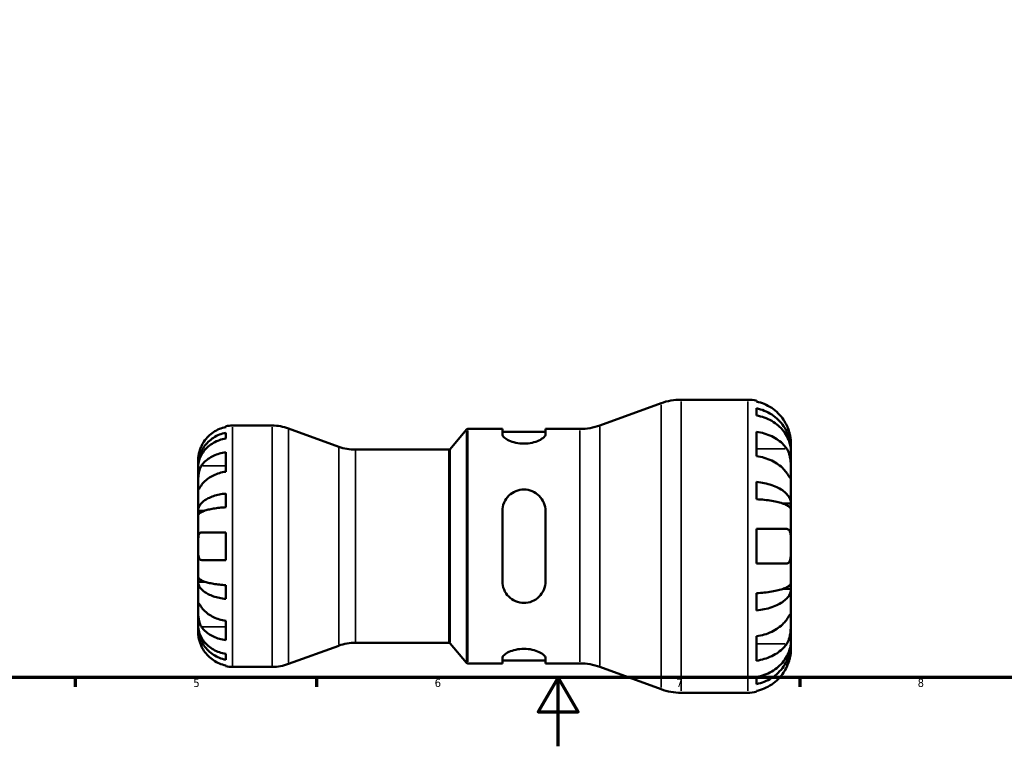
# Model space of a CAD drawing. Header units: millimetres. Extents: x 0 to 903, y -173 to 594.
# Tile 3 of 8: x 264 to 550, y 0 to 211. Entities that reach past the tile are written whole.
import ezdxf

# ---------------------------------------------------------------- set-up
doc = ezdxf.new("R2010")
doc.units = ezdxf.units.MM
for name, color, linetype, lineweight in [('Border (ANSI)', 7, 'Continuous', 70), ('Visible (ANSI)', 7, 'Continuous', 50), ('Visible Narrow (ANSI)', 7, 'Continuous', 35)]:
    doc.layers.add(name, color=color, linetype=linetype, lineweight=lineweight)
doc.styles.add('Note Text (ANSI)', font='tahoma.ttf')

# ---------------------------------------------------------------- blocks, each defined once
blk = doc.blocks.new('Borders Default Border')
at = {"layer": 'Border (ANSI)'}
for p, q in [((280.33, 20), (280.33, 17.2)), ((350.42, 20), (350.42, 17.2)), ((490.58, 20), (490.58, 17.2))]:
    blk.add_line(p, q, dxfattribs=at)
at = {"layer": 'Border (ANSI)', "flags": 128}
for points in [[(20, 20), (20, 574), (821, 574), (821, 20), (20, 20)], [(420.5, 0), (420.5, 20), (414.73, 10), (426.27, 10), (420.5, 20)]]:
    blk.add_lwpolyline(points, dxfattribs=at)
at = {"layer": 'Border (ANSI)', "color": 5, "true_color": 0x0000ff, "char_height": 2.4, "attachment_point": 7, "style": 'Note Text (ANSI)'}
for s, insert in [('5', (314.67, 17.15)), ('6', (384.69, 17.15)), ('7', (454.8, 17.2)), ('8', (524.84, 17.15))]:
    blk.add_mtext(s, dxfattribs=dict(at, insert=insert))

msp = doc.modelspace()

# ---------------------------------------------------------------- linework, layer by layer
at = {"layer": 'Visible (ANSI)'}
for p, q in [((456.17, 100.53), (475.53, 100.53)), ((478.03, 100.28), (478.03, 99.98)), ((432.64, 93.05), (450.36, 99.5)), ((478.03, 98.02), (478.03, 95.94)), ((324.03, 92.6), (324.03, 92.83)), ((326.03, 93.03), (337.51, 93.03)), ((356.89, 86.87), (342.29, 92.18)), ((389.18, 86.21), (393.92, 91.85)), ((394.3, 92.03), (404.31, 92.03)), ((404.31, 92.03), (404.31, 90.46)), ((416.81, 92.03), (426.82, 92.03)), ((416.81, 90.46), (416.81, 92.03)), ((324.03, 89.29), (324.03, 90.95)), ((404.31, 91.18), (416.81, 91.18)), ((478.03, 91.23), (478.03, 84.16)), ((361.67, 86.03), (388.8, 86.03)), ((488.03, 86.11), (488, 86.11)), ((488.03, 86.11), (488.03, 88.03)), ((488.03, 85.35), (488.03, 86.11)), ((316.03, 81.42), (316.03, 83.03)), ((324.03, 79.64), (324.03, 85.3)), ((488.03, 79.24), (488.03, 85.35)), ((316.03, 80.81), (316.03, 81.42)), ((316.03, 81.42), (316.06, 81.42)), ((316.03, 75.71), (316.03, 80.81)), ((488.03, 70.43), (488.03, 79.24)), ((316.03, 68.33), (316.03, 75.71)), ((478.03, 76.67), (478.03, 71.66)), ((324.03, 69.32), (324.03, 73.32)), ((488.03, 70.43), (485.65, 70.43)), ((488.03, 68.58), (488.03, 70.43)), ((488.03, 58.03), (488.03, 68.58)), ((316.03, 66.85), (316.03, 68.33)), ((316.03, 68.33), (317.94, 68.33)), ((316.03, 58.03), (316.03, 66.85)), ((404.31, 68.23), (404.31, 47.83)), ((416.81, 47.83), (416.81, 68.23)), ((478.03, 63.03), (478.03, 53.03)), ((478.03, 63.03), (486.83, 63.03)), ((316.99, 62.03), (324.03, 62.03)), ((324.03, 54.03), (324.03, 62.03)), ((316.03, 49.21), (316.03, 58.03)), ((488.03, 47.48), (488.03, 58.03)), ((324.03, 54.03), (316.99, 54.03)), ((486.83, 53.03), (478.03, 53.03)), ((316.03, 47.73), (316.03, 49.21)), ((316.03, 40.35), (316.03, 47.73)), ((316.03, 47.73), (317.94, 47.73)), ((324.03, 42.73), (324.03, 46.74)), ((488.03, 45.63), (488.03, 47.48)), ((478.03, 44.4), (478.03, 39.39)), ((488.03, 45.63), (485.65, 45.63)), ((488.03, 36.82), (488.03, 45.63)), ((316.03, 35.25), (316.03, 40.35)), ((316.03, 34.64), (316.03, 35.25)), ((316.03, 33.03), (316.03, 34.64)), ((316.03, 34.64), (316.06, 34.64)), ((324.03, 30.76), (324.03, 36.41)), ((488.03, 30.71), (488.03, 36.82)), ((478.03, 31.9), (478.03, 24.83)), ((356.89, 29.18), (342.29, 23.87)), ((361.67, 30.03), (388.8, 30.03)), ((389.18, 29.85), (393.92, 24.21)), ((488.03, 29.95), (488, 29.95)), ((488.03, 29.95), (488.03, 30.71)), ((488.03, 28.03), (488.03, 29.95)), ((324.03, 25.11), (324.03, 26.77)), ((324.03, 23.23), (324.03, 23.46)), ((326.03, 23.03), (337.51, 23.03)), ((394.3, 24.03), (404.31, 24.03)), ((404.31, 25.59), (404.31, 24.03)), ((404.31, 24.88), (416.81, 24.88)), ((416.81, 24.03), (416.81, 25.59)), ((416.81, 24.03), (426.82, 24.03)), ((432.64, 23), (450.36, 16.55)), ((478.03, 20.12), (478.03, 18.04)), ((456.17, 15.53), (475.53, 15.53)), ((478.03, 16.08), (478.03, 15.78))]:
    msp.add_line(p, q, dxfattribs=at)
for centre, radius, start, end in [((456.17, 83.53), 17, 90, 110), ((475.53, 88.03), 12.5, 78.463, 90), ((326.03, 83.03), 10, 90, 101.537), ((337.51, 79.03), 14, 70, 90), ((394.3, 91.53), 0.5, 90, 140), ((426.82, 109.03), 17, 270, 290), ((361.67, 100.03), 14, 250, 270), ((388.8, 86.53), 0.5, 270, 320), ((361.67, 16.03), 14, 90, 110), ((388.8, 29.53), 0.5, 40, 90), ((326.03, 33.03), 10, 258.463, 270), ((337.51, 37.03), 14, 270, 290), ((394.3, 24.53), 0.5, 220, 270), ((426.82, 7.03), 17, 70, 90), ((456.17, 32.53), 17, 250, 270), ((475.53, 28.03), 12.5, 270, 281.537)]:
    msp.add_arc(centre, radius, start, end, dxfattribs=at)
for points, knots in [([(486.83, 93.03), (486.57, 93.57), (486.26, 94.13), (485.45, 95.36), (484.9, 96.01), (483.81, 97.11), (483.16, 97.65), (481.76, 98.59), (481.02, 98.99), (479.61, 99.57), (478.83, 99.82), (478.03, 99.98)], [6.135047, 6.135047, 6.135047, 6.135047, 6.308473, 6.308473, 6.54145, 6.54145, 6.773023, 6.773023, 7.004596, 7.004596, 7.228936, 7.228936, 7.228936, 7.228936]), ([(478.03, 98.02), (478.84, 97.86), (479.62, 97.62), (481.02, 97.05), (481.77, 96.67), (483.17, 95.77), (483.82, 95.24), (484.91, 94.18), (485.45, 93.55), (486.39, 92.19), (486.78, 91.47), (487.38, 90.08), (487.63, 89.29), (487.96, 87.68), (488.03, 86.86), (488.03, 86.11)], [0.237148, 0.237148, 0.237148, 0.237148, 0.462275, 0.462275, 0.693746, 0.693746, 0.925216, 0.925216, 1.157252, 1.157252, 1.389287, 1.389287, 1.622188, 1.622188, 1.855089, 1.855089, 1.855089, 1.855089]), ([(488.03, 85.35), (488.03, 86.02), (487.96, 86.75), (487.63, 88.18), (487.38, 88.88), (486.78, 90.11), (486.39, 90.76), (485.45, 91.97), (484.91, 92.53), (483.82, 93.47), (483.17, 93.94), (481.77, 94.75), (481.02, 95.09), (479.62, 95.59), (478.84, 95.8), (478.03, 95.94)], [5.574057, 5.574057, 5.574057, 5.574057, 5.806958, 5.806958, 6.039859, 6.039859, 6.271894, 6.271894, 6.503929, 6.503929, 6.7354, 6.7354, 6.96687, 6.96687, 7.191998, 7.191998, 7.191998, 7.191998]), ([(324.03, 92.6), (323.39, 92.46), (322.77, 92.27), (321.65, 91.8), (321.05, 91.49), (319.93, 90.73), (319.41, 90.3), (318.54, 89.42), (318.1, 88.9), (317.45, 87.91), (317.2, 87.47), (316.99, 87.03)], [0.1897242, 0.1897242, 0.1897242, 0.1897242, 0.3692652, 0.3692652, 0.5545201, 0.5545201, 0.7397751, 0.7397751, 0.9260791, 0.9260791, 1.0656804, 1.0656804, 1.0656804, 1.0656804]), ([(488.03, 88.03), (488.03, 88.03), (488.03, 88.08), (488.03, 88.29), (488.03, 88.45), (487.99, 88.98), (487.95, 89.4), (487.79, 90.23), (487.71, 90.6), (487.51, 91.29), (487.42, 91.58), (487.19, 92.2), (487.06, 92.51), (486.89, 92.89), (486.86, 92.96), (486.83, 93.03)], [-3.4720969, -3.4720969, -3.4720969, -3.4720969, -3.3496805, -3.3496805, -3.2160965, -3.2160965, -3.0223179, -3.0223179, -2.8891193, -2.8891193, -2.7895608, -2.7895608, -2.6865769, -2.6865769, -2.6629429, -2.6629429, -2.6629429, -2.6629429]), ([(316.03, 81.42), (316.03, 82.02), (316.09, 82.68), (316.36, 83.96), (316.56, 84.59), (317.03, 85.7), (317.35, 86.28), (318.09, 87.37), (318.53, 87.87), (319.4, 88.72), (319.92, 89.14), (321.04, 89.87), (321.64, 90.17), (322.76, 90.63), (323.39, 90.82), (324.03, 90.95)], [4.459382, 4.459382, 4.459382, 4.459382, 4.645545, 4.645545, 4.831709, 4.831709, 5.017166, 5.017166, 5.202624, 5.202624, 5.387999, 5.387999, 5.573375, 5.573375, 5.75384, 5.75384, 5.75384, 5.75384]), ([(324.03, 89.29), (323.39, 89.17), (322.77, 89), (321.64, 88.6), (321.04, 88.33), (319.92, 87.68), (319.4, 87.31), (318.53, 86.56), (318.1, 86.11), (317.35, 85.14), (317.03, 84.62), (316.56, 83.63), (316.36, 83.07), (316.09, 81.93), (316.03, 81.34), (316.03, 80.81)], [0.189718, 0.189718, 0.189718, 0.189718, 0.369803, 0.369803, 0.554984, 0.554984, 0.740165, 0.740165, 0.925816, 0.925816, 1.111467, 1.111467, 1.297825, 1.297825, 1.484183, 1.484183, 1.484183, 1.484183]), ([(416.81, 90.46), (416.81, 90.21), (416.65, 89.9), (415.99, 89.28), (415.49, 88.96), (414.38, 88.44), (413.69, 88.2), (412.18, 87.87), (411.35, 87.78), (409.77, 87.78), (408.94, 87.87), (407.43, 88.2), (406.75, 88.44), (405.63, 88.96), (405.14, 89.28), (404.48, 89.9), (404.31, 90.21), (404.31, 90.46)], [0.954736, 0.954736, 0.954736, 0.954736, 1.209122, 1.209122, 1.463507, 1.463507, 1.699978, 1.699978, 1.936448, 1.936448, 2.172919, 2.172919, 2.40939, 2.40939, 2.663775, 2.663775, 2.91816, 2.91816, 2.91816, 2.91816]), ([(478.03, 91.23), (478.83, 91.11), (479.61, 90.94), (481.02, 90.52), (481.76, 90.25), (483.16, 89.58), (483.81, 89.2), (484.9, 88.42), (485.45, 87.96), (486.26, 87.09), (486.57, 86.7), (486.83, 86.31)], [0.237156, 0.237156, 0.237156, 0.237156, 0.461497, 0.461497, 0.693069, 0.693069, 0.924642, 0.924642, 1.157619, 1.157619, 1.331045, 1.331045, 1.331045, 1.331045]), ([(316.99, 87.03), (316.9, 86.83), (316.81, 86.63), (316.66, 86.24), (316.59, 86.05), (316.45, 85.64), (316.38, 85.41), (316.22, 84.81), (316.16, 84.45), (316.07, 83.8), (316.05, 83.53), (316.03, 83.13), (316.03, 83.03), (316.03, 83.03)], [-0.6479836, -0.6479836, -0.6479836, -0.6479836, -0.5812922, -0.5812922, -0.5195743, -0.5195743, -0.4431699, -0.4431699, -0.3085364, -0.3085364, -0.1588124, -0.1588124, 0, 0, 0, 0]), ([(486.83, 86.31), (486.9, 86.2), (486.98, 86.08), (487.18, 85.7), (487.3, 85.44), (487.52, 84.84), (487.62, 84.52), (487.8, 83.7), (487.88, 83.21), (487.99, 82.08), (488.02, 81.46), (488.04, 80.26), (488.03, 79.71), (488.03, 79.24)], [-0.805496, -0.805496, -0.805496, -0.805496, -0.7518334, -0.7518334, -0.6481158, -0.6481158, -0.5394234, -0.5394234, -0.3872333, -0.3872333, -0.1983436, -0.1983436, 0, 0, 0, 0]), ([(316.99, 81.36), (317.2, 81.67), (317.45, 81.99), (318.1, 82.69), (318.54, 83.06), (319.41, 83.68), (319.93, 83.98), (321.05, 84.51), (321.65, 84.74), (322.77, 85.07), (323.39, 85.21), (324.03, 85.3)], [4.9026438, 4.9026438, 4.9026438, 4.9026438, 5.0422451, 5.0422451, 5.2285491, 5.2285491, 5.4138041, 5.4138041, 5.599059, 5.599059, 5.7785999, 5.7785999, 5.7785999, 5.7785999]), ([(486.83, 79.24), (486.57, 79.63), (486.26, 80.02), (485.45, 80.89), (484.9, 81.35), (483.81, 82.13), (483.16, 82.51), (481.76, 83.17), (481.02, 83.45), (479.61, 83.87), (478.83, 84.04), (478.03, 84.16)], [6.135047, 6.135047, 6.135047, 6.135047, 6.308473, 6.308473, 6.54145, 6.54145, 6.773023, 6.773023, 7.004596, 7.004596, 7.228937, 7.228937, 7.228937, 7.228937]), ([(316.03, 75.71), (316.03, 75.92), (316.03, 76.15), (316.04, 76.67), (316.04, 76.95), (316.06, 77.66), (316.08, 78.09), (316.16, 78.94), (316.23, 79.34), (316.38, 79.99), (316.46, 80.24), (316.64, 80.71), (316.74, 80.93), (316.89, 81.21), (316.94, 81.29), (316.99, 81.36)], [0, 0, 0, 0, 0.0888491, 0.0888491, 0.1837965, 0.1837965, 0.314197, 0.314197, 0.4378467, 0.4378467, 0.5241128, 0.5241128, 0.6076526, 0.6076526, 0.6434969, 0.6434969, 0.6434969, 0.6434969]), ([(324.03, 79.64), (323.39, 79.55), (322.76, 79.41), (321.64, 79.08), (321.04, 78.85), (319.92, 78.32), (319.4, 78.01), (318.53, 77.39), (318.09, 77.02), (317.44, 76.33), (317.2, 76.01), (316.99, 75.71)], [0.1897409, 0.1897409, 0.1897409, 0.1897409, 0.3701287, 0.3701287, 0.5558196, 0.5558196, 0.7415105, 0.7415105, 0.927384, 0.927384, 1.0656761, 1.0656761, 1.0656761, 1.0656761]), ([(488.03, 79.24), (488.03, 78.98), (488.03, 78.75), (488.03, 78.35), (488.03, 78.18), (488.01, 77.87), (487.98, 77.78), (487.87, 77.77), (487.8, 77.85), (487.6, 78.1), (487.51, 78.23), (487.29, 78.56), (487.16, 78.74), (486.96, 79.04), (486.9, 79.14), (486.83, 79.24)], [0, 0, 0, 0, 0.1100131, 0.1100131, 0.2275687, 0.2275687, 0.3904126, 0.3904126, 0.544591, 0.544591, 0.6521966, 0.6521966, 0.7565069, 0.7565069, 0.8045492, 0.8045492, 0.8045492, 0.8045492]), ([(316.99, 75.71), (316.94, 75.62), (316.88, 75.53), (316.72, 75.29), (316.62, 75.14), (316.44, 74.89), (316.37, 74.78), (316.22, 74.59), (316.16, 74.53), (316.07, 74.54), (316.05, 74.64), (316.03, 75.04), (316.03, 75.33), (316.03, 75.71)], [-0.644345, -0.644345, -0.644345, -0.644345, -0.6030859, -0.6030859, -0.5200799, -0.5200799, -0.4327391, -0.4327391, -0.3100066, -0.3100066, -0.15869, -0.15869, 0, 0, 0, 0]), ([(404.31, 68.23), (404.31, 69.04), (404.48, 69.89), (405.14, 71.45), (405.63, 72.16), (406.75, 73.24), (407.43, 73.7), (408.94, 74.32), (409.77, 74.48), (410.56, 74.48), (411.37, 74.48), (412.22, 74.31), (413.75, 73.67), (414.44, 73.19), (415.54, 72.09), (416.02, 71.39), (416.65, 69.86), (416.81, 69.02), (416.81, 68.23)], [-0.981712, -0.981712, -0.981712, -0.981712, -0.727327, -0.727327, -0.472941, -0.472941, -0.236471, -0.236471, 0, 0, 0, 0.24162, 0.24162, 0.483241, 0.483241, 0.732507, 0.732507, 0.981774, 0.981774, 0.981774, 0.981774]), ([(478.03, 76.67), (478.84, 76.58), (479.62, 76.46), (481.02, 76.16), (481.77, 75.96), (483.17, 75.49), (483.82, 75.21), (484.91, 74.66), (485.45, 74.33), (486.39, 73.62), (486.78, 73.23), (487.38, 72.51), (487.63, 72.09), (487.96, 71.25), (488.03, 70.82), (488.03, 70.43)], [0.237148, 0.237148, 0.237148, 0.237148, 0.462275, 0.462275, 0.693746, 0.693746, 0.925216, 0.925216, 1.157252, 1.157252, 1.389287, 1.389287, 1.622188, 1.622188, 1.855089, 1.855089, 1.855089, 1.855089]), ([(316.03, 68.33), (316.03, 68.65), (316.09, 68.99), (316.36, 69.66), (316.56, 69.99), (317.03, 70.58), (317.35, 70.88), (318.1, 71.45), (318.53, 71.72), (319.4, 72.16), (319.92, 72.38), (321.04, 72.76), (321.64, 72.92), (322.77, 73.16), (323.39, 73.26), (324.03, 73.32)], [4.459382, 4.459382, 4.459382, 4.459382, 4.64574, 4.64574, 4.832098, 4.832098, 5.017749, 5.017749, 5.2034, 5.2034, 5.388581, 5.388581, 5.573762, 5.573762, 5.753847, 5.753847, 5.753847, 5.753847]), ([(488.03, 68.58), (488.03, 68.77), (487.96, 68.99), (487.63, 69.4), (487.38, 69.61), (486.78, 69.96), (486.39, 70.15), (485.45, 70.5), (484.91, 70.67), (483.82, 70.94), (483.17, 71.08), (481.77, 71.31), (481.02, 71.41), (479.62, 71.55), (478.84, 71.62), (478.03, 71.66)], [5.574057, 5.574057, 5.574057, 5.574057, 5.806958, 5.806958, 6.039859, 6.039859, 6.271894, 6.271894, 6.503929, 6.503929, 6.7354, 6.7354, 6.96687, 6.96687, 7.191998, 7.191998, 7.191998, 7.191998]), ([(324.03, 69.32), (323.39, 69.28), (322.77, 69.23), (321.64, 69.12), (321.04, 69.04), (319.92, 68.85), (319.4, 68.74), (318.53, 68.52), (318.1, 68.39), (317.35, 68.11), (317.03, 67.96), (316.56, 67.67), (316.36, 67.51), (316.09, 67.18), (316.03, 67.01), (316.03, 66.85)], [0.189718, 0.189718, 0.189718, 0.189718, 0.369803, 0.369803, 0.554984, 0.554984, 0.740165, 0.740165, 0.925816, 0.925816, 1.111467, 1.111467, 1.297825, 1.297825, 1.484183, 1.484183, 1.484183, 1.484183]), ([(486.83, 63.03), (486.92, 63.03), (487, 63.02), (487.2, 62.96), (487.32, 62.9), (487.52, 62.71), (487.62, 62.58), (487.8, 62.18), (487.88, 61.87), (487.99, 61.06), (488.02, 60.53), (488.04, 59.34), (488.03, 58.69), (488.03, 58.03)], [-0.8003045, -0.8003045, -0.8003045, -0.8003045, -0.7390275, -0.7390275, -0.6431406, -0.6431406, -0.5387994, -0.5387994, -0.3855788, -0.3855788, -0.198052, -0.198052, 0, 0, 0, 0]), ([(316.03, 58.03), (316.03, 58.37), (316.03, 58.7), (316.04, 59.39), (316.04, 59.73), (316.07, 60.5), (316.11, 60.89), (316.24, 61.41), (316.31, 61.58), (316.47, 61.81), (316.54, 61.88), (316.72, 61.99), (316.83, 62.02), (316.96, 62.03), (316.97, 62.03), (316.99, 62.03)], [-2.7780414, -2.7780414, -2.7780414, -2.7780414, -2.6767215, -2.6767215, -2.5655813, -2.5655813, -2.4096011, -2.4096011, -2.3051939, -2.3051939, -2.2261755, -2.2261755, -2.1445049, -2.1445049, -2.1308178, -2.1308178, -2.1308178, -2.1308178]), ([(316.99, 54.03), (316.92, 54.03), (316.86, 54.04), (316.7, 54.08), (316.61, 54.13), (316.44, 54.28), (316.37, 54.38), (316.22, 54.7), (316.16, 54.95), (316.07, 55.6), (316.05, 56.03), (316.03, 56.98), (316.03, 57.5), (316.03, 58.03)], [-0.6400853, -0.6400853, -0.6400853, -0.6400853, -0.5922218, -0.5922218, -0.5159504, -0.5159504, -0.4323561, -0.4323561, -0.3086303, -0.3086303, -0.1584496, -0.1584496, 0, 0, 0, 0]), ([(488.03, 58.03), (488.03, 57.62), (488.03, 57.21), (488.03, 56.39), (488.03, 55.97), (487.99, 55.02), (487.95, 54.53), (487.79, 53.86), (487.71, 53.63), (487.51, 53.33), (487.42, 53.23), (487.19, 53.09), (487.06, 53.05), (486.89, 53.03), (486.86, 53.03), (486.83, 53.03)], [-3.4720969, -3.4720969, -3.4720969, -3.4720969, -3.3496805, -3.3496805, -3.2160965, -3.2160965, -3.0223179, -3.0223179, -2.8891193, -2.8891193, -2.7895608, -2.7895608, -2.6865769, -2.6865769, -2.6629429, -2.6629429, -2.6629429, -2.6629429]), ([(316.03, 49.21), (316.03, 49.05), (316.09, 48.88), (316.36, 48.55), (316.56, 48.38), (317.03, 48.1), (317.35, 47.95), (318.1, 47.67), (318.53, 47.54), (319.4, 47.32), (319.92, 47.21), (321.04, 47.02), (321.64, 46.94), (322.77, 46.82), (323.39, 46.78), (324.03, 46.74)], [4.459382, 4.459382, 4.459382, 4.459382, 4.64574, 4.64574, 4.832098, 4.832098, 5.017749, 5.017749, 5.2034, 5.2034, 5.388581, 5.388581, 5.573762, 5.573762, 5.753847, 5.753847, 5.753847, 5.753847]), ([(324.03, 42.73), (323.39, 42.8), (322.77, 42.9), (321.64, 43.14), (321.04, 43.3), (319.92, 43.68), (319.4, 43.9), (318.53, 44.34), (318.1, 44.61), (317.35, 45.18), (317.03, 45.48), (316.56, 46.06), (316.36, 46.39), (316.09, 47.07), (316.03, 47.41), (316.03, 47.73)], [0.189718, 0.189718, 0.189718, 0.189718, 0.369803, 0.369803, 0.554984, 0.554984, 0.740165, 0.740165, 0.925816, 0.925816, 1.111467, 1.111467, 1.297825, 1.297825, 1.484183, 1.484183, 1.484183, 1.484183]), ([(416.81, 47.83), (416.81, 47.02), (416.65, 46.17), (415.99, 44.61), (415.49, 43.9), (414.38, 42.82), (413.69, 42.36), (412.18, 41.74), (411.35, 41.58), (409.76, 41.58), (408.91, 41.74), (407.37, 42.39), (406.68, 42.87), (405.59, 43.97), (405.11, 44.67), (404.47, 46.2), (404.31, 47.04), (404.31, 47.83)], [0.954736, 0.954736, 0.954736, 0.954736, 1.209122, 1.209122, 1.463507, 1.463507, 1.699978, 1.699978, 1.936448, 1.936448, 2.178069, 2.178069, 2.419689, 2.419689, 2.668955, 2.668955, 2.918222, 2.918222, 2.918222, 2.918222]), ([(478.03, 44.4), (478.84, 44.44), (479.62, 44.5), (481.02, 44.65), (481.77, 44.75), (483.17, 44.98), (483.82, 45.12), (484.91, 45.39), (485.45, 45.55), (486.39, 45.91), (486.78, 46.09), (487.38, 46.45), (487.63, 46.66), (487.96, 47.07), (488.03, 47.28), (488.03, 47.48)], [0.237148, 0.237148, 0.237148, 0.237148, 0.462275, 0.462275, 0.693746, 0.693746, 0.925216, 0.925216, 1.157252, 1.157252, 1.389287, 1.389287, 1.622188, 1.622188, 1.855089, 1.855089, 1.855089, 1.855089]), ([(488.03, 45.63), (488.03, 45.24), (487.96, 44.81), (487.63, 43.96), (487.38, 43.55), (486.78, 42.82), (486.39, 42.44), (485.45, 41.73), (484.91, 41.4), (483.82, 40.84), (483.17, 40.57), (481.77, 40.09), (481.02, 39.89), (479.62, 39.6), (478.84, 39.47), (478.03, 39.39)], [5.574057, 5.574057, 5.574057, 5.574057, 5.806958, 5.806958, 6.039859, 6.039859, 6.271894, 6.271894, 6.503929, 6.503929, 6.7354, 6.7354, 6.96687, 6.96687, 7.191998, 7.191998, 7.191998, 7.191998]), ([(316.03, 40.35), (316.03, 40.56), (316.03, 40.75), (316.04, 41.07), (316.04, 41.21), (316.06, 41.45), (316.08, 41.52), (316.16, 41.52), (316.23, 41.46), (316.38, 41.26), (316.46, 41.15), (316.64, 40.89), (316.74, 40.74), (316.89, 40.5), (316.94, 40.43), (316.99, 40.35)], [0, 0, 0, 0, 0.0888491, 0.0888491, 0.1837965, 0.1837965, 0.314197, 0.314197, 0.4378467, 0.4378467, 0.5241128, 0.5241128, 0.6076526, 0.6076526, 0.6434969, 0.6434969, 0.6434969, 0.6434969]), ([(316.99, 34.69), (316.94, 34.78), (316.88, 34.88), (316.72, 35.17), (316.62, 35.38), (316.44, 35.86), (316.37, 36.12), (316.22, 36.77), (316.16, 37.17), (316.07, 38.08), (316.05, 38.58), (316.03, 39.53), (316.03, 39.98), (316.03, 40.35)], [-0.644345, -0.644345, -0.644345, -0.644345, -0.6030859, -0.6030859, -0.5200799, -0.5200799, -0.4327391, -0.4327391, -0.3100066, -0.3100066, -0.15869, -0.15869, 0, 0, 0, 0]), ([(316.99, 40.35), (317.2, 40.04), (317.44, 39.73), (318.09, 39.04), (318.53, 38.67), (319.4, 38.05), (319.92, 37.74), (321.04, 37.2), (321.64, 36.98), (322.76, 36.65), (323.39, 36.51), (324.03, 36.41)], [4.90265, 4.90265, 4.90265, 4.90265, 5.0409421, 5.0409421, 5.2268156, 5.2268156, 5.4125065, 5.4125065, 5.5981974, 5.5981974, 5.7785851, 5.7785851, 5.7785851, 5.7785851]), ([(486.83, 36.82), (486.9, 36.93), (486.98, 37.04), (487.18, 37.35), (487.3, 37.53), (487.52, 37.85), (487.62, 37.98), (487.8, 38.22), (487.88, 38.29), (487.99, 38.27), (488.02, 38.14), (488.04, 37.65), (488.03, 37.28), (488.03, 36.82)], [-0.805496, -0.805496, -0.805496, -0.805496, -0.7518334, -0.7518334, -0.6481158, -0.6481158, -0.5394234, -0.5394234, -0.3872333, -0.3872333, -0.1983436, -0.1983436, 0, 0, 0, 0]), ([(316.03, 35.25), (316.03, 34.72), (316.09, 34.13), (316.36, 32.99), (316.56, 32.43), (317.03, 31.44), (317.35, 30.92), (318.09, 29.96), (318.53, 29.51), (319.4, 28.75), (319.92, 28.38), (321.04, 27.73), (321.64, 27.46), (322.76, 27.06), (323.39, 26.89), (324.03, 26.77)], [4.459383, 4.459383, 4.459383, 4.459383, 4.645546, 4.645546, 4.831709, 4.831709, 5.017166, 5.017166, 5.202624, 5.202624, 5.388, 5.388, 5.573375, 5.573375, 5.75384, 5.75384, 5.75384, 5.75384]), ([(324.03, 25.11), (323.39, 25.24), (322.77, 25.43), (321.64, 25.88), (321.04, 26.19), (319.92, 26.91), (319.4, 27.33), (318.53, 28.18), (318.1, 28.68), (317.35, 29.77), (317.03, 30.35), (316.56, 31.46), (316.36, 32.09), (316.09, 33.38), (316.03, 34.04), (316.03, 34.64)], [0.189718, 0.189718, 0.189718, 0.189718, 0.369803, 0.369803, 0.554984, 0.554984, 0.740165, 0.740165, 0.925816, 0.925816, 1.111467, 1.111467, 1.297825, 1.297825, 1.484183, 1.484183, 1.484183, 1.484183]), ([(324.03, 30.76), (323.39, 30.85), (322.77, 30.99), (321.65, 31.32), (321.05, 31.54), (319.93, 32.07), (319.41, 32.38), (318.54, 33), (318.1, 33.37), (317.45, 34.07), (317.2, 34.38), (316.99, 34.69)], [0.1897242, 0.1897242, 0.1897242, 0.1897242, 0.3692652, 0.3692652, 0.5545201, 0.5545201, 0.7397751, 0.7397751, 0.9260791, 0.9260791, 1.0656804, 1.0656804, 1.0656804, 1.0656804]), ([(478.03, 31.9), (478.83, 32.02), (479.61, 32.19), (481.02, 32.6), (481.76, 32.88), (483.16, 33.55), (483.81, 33.93), (484.9, 34.71), (485.45, 35.17), (486.26, 36.04), (486.57, 36.43), (486.83, 36.82)], [0.237156, 0.237156, 0.237156, 0.237156, 0.461497, 0.461497, 0.693069, 0.693069, 0.924642, 0.924642, 1.157619, 1.157619, 1.331045, 1.331045, 1.331045, 1.331045]), ([(488.03, 36.82), (488.03, 36.56), (488.03, 36.27), (488.03, 35.63), (488.03, 35.27), (488.01, 34.39), (487.98, 33.85), (487.87, 32.8), (487.8, 32.3), (487.6, 31.49), (487.51, 31.17), (487.29, 30.58), (487.16, 30.31), (486.96, 29.95), (486.9, 29.85), (486.83, 29.74)], [0, 0, 0, 0, 0.1100131, 0.1100131, 0.2275687, 0.2275687, 0.3904126, 0.3904126, 0.544591, 0.544591, 0.6521966, 0.6521966, 0.7565069, 0.7565069, 0.8045492, 0.8045492, 0.8045492, 0.8045492]), ([(316.03, 33.03), (316.03, 33.03), (316.03, 32.99), (316.04, 32.81), (316.04, 32.67), (316.07, 32.22), (316.11, 31.87), (316.24, 31.2), (316.31, 30.91), (316.47, 30.37), (316.54, 30.13), (316.72, 29.64), (316.83, 29.4), (316.96, 29.11), (316.97, 29.07), (316.99, 29.03)], [-2.7780414, -2.7780414, -2.7780414, -2.7780414, -2.6767215, -2.6767215, -2.5655813, -2.5655813, -2.4096011, -2.4096011, -2.3051939, -2.3051939, -2.2261755, -2.2261755, -2.1445049, -2.1445049, -2.1308178, -2.1308178, -2.1308178, -2.1308178]), ([(316.99, 29.03), (317.2, 28.59), (317.45, 28.15), (318.1, 27.16), (318.54, 26.64), (319.41, 25.76), (319.93, 25.32), (321.05, 24.57), (321.65, 24.26), (322.77, 23.79), (323.39, 23.59), (324.03, 23.46)], [4.9026438, 4.9026438, 4.9026438, 4.9026438, 5.0422451, 5.0422451, 5.2285491, 5.2285491, 5.4138041, 5.4138041, 5.599059, 5.599059, 5.7785999, 5.7785999, 5.7785999, 5.7785999]), ([(478.03, 20.12), (478.84, 20.26), (479.62, 20.47), (481.02, 20.97), (481.77, 21.31), (483.17, 22.12), (483.82, 22.58), (484.91, 23.53), (485.45, 24.09), (486.39, 25.3), (486.78, 25.95), (487.38, 27.18), (487.63, 27.88), (487.96, 29.31), (488.03, 30.04), (488.03, 30.71)], [0.237148, 0.237148, 0.237148, 0.237148, 0.462275, 0.462275, 0.693746, 0.693746, 0.925216, 0.925216, 1.157252, 1.157252, 1.389287, 1.389287, 1.622188, 1.622188, 1.855089, 1.855089, 1.855089, 1.855089]), ([(488.03, 29.95), (488.03, 29.19), (487.96, 28.37), (487.63, 26.76), (487.38, 25.98), (486.78, 24.59), (486.39, 23.86), (485.45, 22.5), (484.91, 21.87), (483.82, 20.81), (483.17, 20.29), (481.77, 19.38), (481.02, 19), (479.62, 18.44), (478.84, 18.2), (478.03, 18.04)], [5.574057, 5.574057, 5.574057, 5.574057, 5.806958, 5.806958, 6.039859, 6.039859, 6.271894, 6.271894, 6.503929, 6.503929, 6.7354, 6.7354, 6.96687, 6.96687, 7.191998, 7.191998, 7.191998, 7.191998]), ([(486.83, 29.74), (486.57, 29.36), (486.26, 28.97), (485.45, 28.1), (484.9, 27.64), (483.81, 26.86), (483.16, 26.47), (481.76, 25.81), (481.02, 25.53), (479.61, 25.12), (478.83, 24.95), (478.03, 24.83)], [6.13505, 6.13505, 6.13505, 6.13505, 6.308476, 6.308476, 6.541453, 6.541453, 6.773026, 6.773026, 7.004598, 7.004598, 7.228939, 7.228939, 7.228939, 7.228939]), ([(404.31, 25.59), (404.31, 25.85), (404.48, 26.15), (405.14, 26.78), (405.63, 27.1), (406.75, 27.61), (407.43, 27.85), (408.94, 28.18), (409.77, 28.27), (410.56, 28.27), (411.37, 28.27), (412.22, 28.18), (413.75, 27.84), (414.44, 27.59), (415.54, 27.07), (416.02, 26.75), (416.65, 26.14), (416.81, 25.84), (416.81, 25.59)], [-0.981712, -0.981712, -0.981712, -0.981712, -0.727327, -0.727327, -0.472941, -0.472941, -0.236471, -0.236471, 0, 0, 0, 0.24162, 0.24162, 0.483241, 0.483241, 0.732507, 0.732507, 0.981774, 0.981774, 0.981774, 0.981774]), ([(486.83, 23.03), (486.92, 23.22), (487, 23.41), (487.2, 23.89), (487.32, 24.19), (487.52, 24.81), (487.62, 25.12), (487.8, 25.86), (487.88, 26.27), (487.99, 27.06), (488.02, 27.4), (488.04, 27.9), (488.03, 28.03), (488.03, 28.03)], [-0.8003045, -0.8003045, -0.8003045, -0.8003045, -0.7390275, -0.7390275, -0.6431406, -0.6431406, -0.5387994, -0.5387994, -0.3855788, -0.3855788, -0.198052, -0.198052, 0, 0, 0, 0]), ([(478.03, 16.08), (478.83, 16.24), (479.61, 16.49), (481.02, 17.07), (481.76, 17.47), (483.16, 18.4), (483.81, 18.95), (484.9, 20.05), (485.45, 20.7), (486.26, 21.93), (486.57, 22.48), (486.83, 23.03)], [0.237156, 0.237156, 0.237156, 0.237156, 0.461497, 0.461497, 0.693069, 0.693069, 0.924642, 0.924642, 1.157619, 1.157619, 1.331045, 1.331045, 1.331045, 1.331045])]:
    msp.add_open_spline(points, degree=3, knots=knots, dxfattribs=at)
at = {"layer": 'Visible Narrow (ANSI)'}
for p, q in [((456.17, 100.01), (456.17, 16.05)), ((475.53, 16.05), (475.53, 100.01)), ((450.36, 17.06), (450.36, 98.99)), ((326.03, 23.46), (326.03, 92.6)), ((337.51, 23.46), (337.51, 92.6)), ((342.29, 91.76), (342.29, 24.29)), ((393.92, 24.62), (393.92, 91.43)), ((394.3, 91.61), (394.3, 24.45)), ((426.82, 24.45), (426.82, 91.61)), ((432.64, 92.62), (432.64, 23.43)), ((356.89, 29.54), (356.89, 86.52)), ((389.18, 85.86), (389.18, 30.2)), ((486.39, 86.31), (478.47, 86.31)), ((361.67, 85.68), (361.67, 30.37)), ((388.8, 30.37), (388.8, 85.68)), ((317.35, 81.36), (323.68, 81.36)), ((317.35, 34.69), (323.68, 34.69)), ((486.39, 29.74), (478.47, 29.74))]:
    msp.add_line(p, q, dxfattribs=at)

# ---------------------------------------------------------------- block references
msp.add_blockref('Borders Default Border', (0, 0))

doc.saveas('drawing.dxf')
